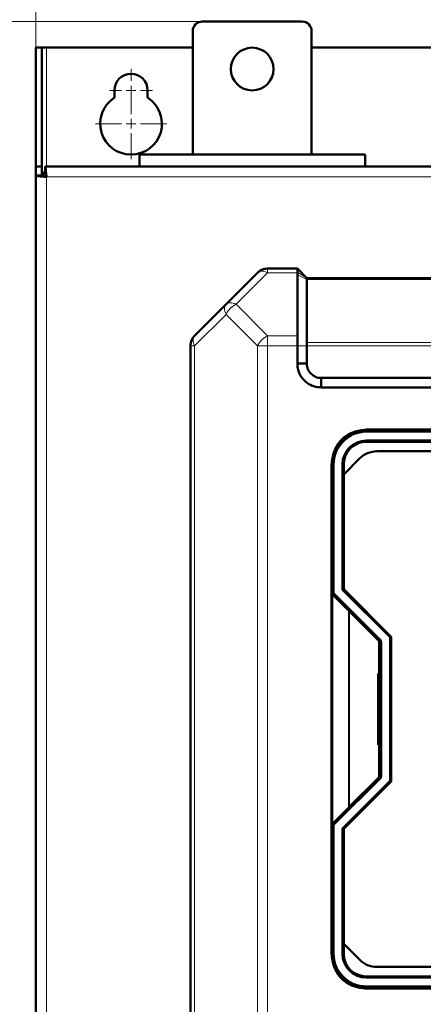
# Model space of a CAD drawing. Header units: millimetres. Extents: x 0 to 420, y 0 to 297.
# Tile 5 of 12: x 48 to 82, y 150 to 233. Entities that reach past the tile are written whole.
import ezdxf

# ---------------------------------------------------------------- set-up
doc = ezdxf.new("R2010")
doc.units = ezdxf.units.MM
doc.styles.add('SLDTEXTSTYLE0', font='TXT', dxfattribs={"width": 0.7, "bigfont": 'bigfont'})
doc.styles.add('SLDTEXTSTYLE1', font='TXT', dxfattribs={"width": 0.7})
doc.dimstyles.new('SLDDIMSTYLE0', dxfattribs={"dimtxt": 5, "dimasz": 5, "dimexe": 0, "dimexo": 0.0625, "dimgap": 1.25, "dimtad": 2, "dimdec": 1, "dimlfac": 2.5, "dimrnd": 1e-09, "dimzin": 12, "dimdsep": 46, "dimtxsty": 'SLDTEXTSTYLE1', "dimsah": 1, "dimcen": 0.09, "dimadec": 0, "dimazin": 3, "dimtfac": 1, "dimtdec": 3, "dimtofl": 0, "dimtmove": 0, "dimatfit": 3, "dimfxl": 1, "dimfrac": 2, "dimtolj": 1, "dimtzin": 12, "dimarcsym": 0})

# ---------------------------------------------------------------- blocks, each defined once
blk = doc.blocks.new('_D')
at = {"color": 7, "linetype": 'Continuous', "lineweight": 0}
for p, q in [((48.909, 220.962), (48.909, 244.152)), ((136.909, 220.962), (136.909, 244.152)), ((48.909, 243.152), (136.909, 243.152))]:
    blk.add_line(p, q, dxfattribs=at)
at = {"color": 7, "linetype": 'Continuous', "lineweight": 18}
for points in [[(48.909, 243.152), (53.909, 242.383), (53.909, 243.921)], [(136.909, 243.152), (131.909, 243.921), (131.909, 242.383)]]:
    blk.add_solid(points, dxfattribs=at)
at = {"color": 7, "linetype": 'Continuous', "lineweight": 18, "insert": (90.954, 249.597), "char_height": 5, "attachment_point": 1, "style": 'SLDTEXTSTYLE0'}
blk.add_mtext('Ш', dxfattribs=at)
blk = doc.blocks.new('_D_1')
at = {"color": 7, "linetype": 'Continuous', "lineweight": 0}
for p, q in [((62.899, 233.152), (37.909, 233.152)), ((38.909, 233.152), (38.909, 84.952)), ((62.899, 84.952), (37.909, 84.952))]:
    blk.add_line(p, q, dxfattribs=at)
at = {"color": 7, "linetype": 'Continuous', "lineweight": 18}
for points in [[(38.909, 233.152), (38.139, 228.152), (39.678, 228.152)], [(38.909, 84.952), (39.678, 89.952), (38.139, 89.952)]]:
    blk.add_solid(points, dxfattribs=at)
at = {"color": 7, "linetype": 'Continuous', "lineweight": 18, "insert": (32.463, 157.451), "char_height": 5, "attachment_point": 1, "rotation": 90, "style": 'SLDTEXTSTYLE0'}
blk.add_mtext('В', dxfattribs=at)
blk = doc.blocks.new('SW_CENTERMARKSYMBOL_0')
at = {"color": 0, "linetype": 'Continuous', "lineweight": 18}
for p, q in [((0, 0.8), (0, 1.8)), ((-0.8, 0), (-1.8, 0)), ((0, 0), (-0.4, 0)), ((0, 0), (0, 0.4)), ((0, 0), (0, -0.4)), ((0, 0), (0.4, 0)), ((0.8, 0), (1.8, 0)), ((0, -0.8), (0, -1.8))]:
    blk.add_line(p, q, dxfattribs=at)
blk = doc.blocks.new('SW_CENTERMARKSYMBOL_1')
at = {"color": 0, "linetype": 'Continuous', "lineweight": 18}
for p, q in [((0, 0.8), (0, 3)), ((-0.8, 0), (-3, 0)), ((0, 0), (-0.4, 0)), ((0, 0), (0, 0.4)), ((0, 0), (0, -0.4)), ((0, 0), (0.4, 0)), ((0.8, 0), (3, 0)), ((0, -0.8), (0, -3))]:
    blk.add_line(p, q, dxfattribs=at)

msp = doc.modelspace()

# ---------------------------------------------------------------- linework, layer by layer
at = {"color": 7, "linetype": 'Continuous', "lineweight": 50}
for p, q in [((71.309, 233.152), (62.909, 233.152)), ((62.109, 232.352), (62.109, 221.952)), ((72.109, 221.952), (72.109, 232.352)), ((48.909, 230.952), (49.389, 230.952)), ((48.909, 220.952), (48.909, 230.952)), ((49.389, 230.952), (49.389, 220.952)), ((49.389, 230.952), (49.789, 230.952)), ((49.789, 230.952), (62.109, 230.952)), ((72.109, 230.952), (87.909, 230.952)), ((55.509, 226.743), (55.509, 227.352)), ((58.309, 227.352), (58.309, 226.743)), ((76.609, 221.952), (57.609, 221.952)), ((57.609, 221.952), (57.609, 220.952)), ((76.609, 220.952), (76.609, 221.952)), ((48.909, 220.189), (48.909, 220.952)), ((49.389, 220.952), (48.909, 220.952)), ((49.389, 220.189), (49.389, 220.952)), ((136.146, 220.952), (49.671, 220.952)), ((49.671, 220.472), (49.671, 220.952)), ((48.909, 220.189), (48.909, 97.715)), ((48.909, 220.189), (49.389, 220.189)), ((70.909, 212.352), (68.406, 212.352)), ((71.709, 211.552), (70.909, 212.352)), ((67.557, 212), (64.909, 209.352)), ((70.908, 212), (70.909, 212.058)), ((70.908, 212), (70.909, 211.827)), ((70.91, 206.703), (70.909, 211.827)), ((71.708, 206.138), (71.709, 211.435)), ((114.109, 211.552), (71.709, 211.552)), ((64.909, 209.352), (62.26, 206.703)), ((61.909, 205.855), (61.909, 123.849)), ((70.909, 204.352), (70.909, 205.855)), ((71.709, 204.352), (71.709, 205.855)), ((70.909, 204.352), (71.709, 204.352)), ((72.909, 202.352), (72.909, 203.152)), ((112.909, 203.152), (72.909, 203.152)), ((112.909, 202.352), (72.909, 202.352)), ((76.709, 198.752), (109.109, 198.752)), ((109.109, 198.672), (76.709, 198.672)), ((81.309, 198.672), (81.309, 198.752)), ((76.709, 197.872), (109.109, 197.872)), ((109.109, 197.772), (76.709, 197.772)), ((77.586, 196.972), (108.232, 196.972)), ((73.829, 184.952), (73.829, 195.872)), ((73.909, 195.872), (73.909, 185.026)), ((74.709, 185.316), (74.709, 195.872)), ((74.809, 195.023), (76.171, 196.386)), ((74.809, 195.872), (74.809, 195.023)), ((74.809, 195.023), (74.809, 185.358)), ((73.829, 192.872), (73.909, 192.872)), ((73.829, 192.272), (73.909, 192.272)), ((73.829, 190.272), (73.909, 190.272)), ((73.909, 189.672), (73.829, 189.672)), ((73.829, 165.592), (73.829, 184.952)), ((73.829, 184.952), (75.208, 183.572)), ((73.938, 184.956), (77.879, 181.014)), ((78.709, 181.316), (74.709, 185.316)), ((74.809, 185.358), (78.809, 181.358)), ((77.729, 181.052), (75.305, 183.476)), ((77.829, 178.272), (77.829, 180.952)), ((77.909, 180.944), (77.909, 169.6)), ((78.709, 169.227), (78.709, 181.316)), ((78.809, 181.358), (78.809, 169.186)), ((77.709, 172.272), (77.709, 178.272)), ((77.709, 178.272), (77.909, 178.272)), ((77.829, 178.872), (77.909, 178.872)), ((77.909, 172.272), (77.709, 172.272)), ((77.829, 169.592), (77.829, 172.272)), ((77.909, 171.672), (77.829, 171.672)), ((77.879, 169.529), (73.938, 165.588)), ((74.709, 165.227), (78.709, 169.227)), ((78.809, 169.186), (74.809, 165.186)), ((75.305, 167.068), (77.729, 169.492)), ((75.208, 166.972), (73.829, 165.592)), ((73.829, 154.672), (73.829, 165.592)), ((73.909, 165.517), (73.909, 154.672)), ((74.709, 154.672), (74.709, 165.227)), ((74.809, 165.186), (74.809, 155.52)), ((73.93, 160.872), (73.829, 160.71)), ((73.829, 160.872), (73.909, 160.872)), ((73.829, 160.272), (73.909, 160.272)), ((73.829, 158.272), (73.909, 158.272)), ((73.909, 157.672), (73.829, 157.672)), ((74.809, 155.52), (74.809, 154.672)), ((74.809, 155.52), (76.171, 154.158)), ((77.586, 153.572), (108.232, 153.572)), ((76.709, 152.772), (109.109, 152.772)), ((109.109, 152.672), (76.709, 152.672)), ((76.709, 151.872), (109.109, 151.872)), ((109.109, 151.792), (76.709, 151.792)), ((81.309, 151.792), (81.309, 151.872))]:
    msp.add_line(p, q, dxfattribs=at)
at = {"color": 9, "linetype": 'Continuous', "lineweight": 18}
for p, q in [((49.789, 220.952), (49.789, 230.952)), ((49.789, 220.072), (49.789, 97.832)), ((136.029, 220.072), (49.789, 220.072)), ((68.406, 212.352), (68.406, 212)), ((68.406, 212), (65.757, 209.352)), ((70.908, 212), (68.406, 212)), ((71.709, 211.552), (70.909, 212.058)), ((71.709, 211.435), (70.909, 211.827)), ((114.109, 211.435), (71.709, 211.435)), ((65.757, 209.352), (68.406, 206.703)), ((64.909, 208.503), (62.26, 205.855)), ((67.557, 205.855), (64.909, 208.503)), ((70.91, 206.703), (68.406, 206.703)), ((68.406, 206.703), (68.406, 205.855)), ((62.26, 205.855), (61.909, 205.855)), ((62.26, 205.855), (62.26, 123.849)), ((67.557, 205.855), (67.557, 123.849)), ((68.406, 205.855), (68.406, 123.849)), ((70.909, 205.855), (68.406, 205.855)), ((71.709, 205.855), (70.909, 205.855)), ((71.708, 206.138), (114.109, 206.138)), ((114.109, 205.855), (71.709, 205.855)), ((76.709, 198.852), (109.109, 198.852)), ((76.709, 198.852), (76.709, 198.752)), ((76.709, 198.572), (76.709, 198.672)), ((109.109, 198.572), (76.709, 198.572)), ((73.729, 154.672), (73.729, 195.872)), ((73.729, 195.872), (73.829, 195.872)), ((74.009, 195.872), (73.909, 195.872)), ((74.009, 195.872), (74.009, 185.026)), ((73.909, 185.026), (74.009, 185.026)), ((74.009, 185.026), (73.938, 184.956)), ((74.009, 185.026), (77.95, 181.085)), ((75.208, 183.572), (75.208, 166.972)), ((75.305, 183.476), (75.305, 167.068)), ((77.729, 181.052), (77.729, 178.272)), ((77.95, 181.085), (77.879, 181.014)), ((78.009, 180.944), (77.909, 180.944)), ((78.009, 180.944), (78.009, 169.6)), ((77.729, 172.272), (77.729, 169.492)), ((77.95, 169.459), (74.009, 165.517)), ((77.95, 169.459), (77.879, 169.529)), ((78.009, 169.6), (77.909, 169.6)), ((74.009, 165.517), (73.909, 165.517)), ((73.938, 165.588), (74.009, 165.517)), ((74.009, 165.517), (74.009, 154.672)), ((73.829, 154.672), (73.729, 154.672)), ((73.894, 154.652), (73.959, 153.952)), ((74.009, 154.672), (73.909, 154.672)), ((76.709, 151.972), (109.109, 151.972)), ((76.709, 151.972), (76.709, 151.872)), ((76.709, 151.692), (76.709, 151.792)), ((109.109, 151.692), (76.709, 151.692))]:
    msp.add_line(p, q, dxfattribs=at)
at = {"color": 7, "linetype": 'Continuous', "lineweight": 50}
msp.add_circle((67.109, 229.152), 1.8, dxfattribs=at)
for centre, radius, start, end in [((62.909, 232.352), 0.8, 90, 180), ((71.309, 232.352), 0.8, 0, 90), ((56.909, 227.352), 1.4, 0, 180), ((56.909, 224.552), 2.6, 122.57897, 57.42103), ((50.389, 220.072), 0.88, 144.58256, 176.29475), ((76.709, 195.872), 2.88, 90, 180), ((76.709, 195.872), 2.8, 90, 180), ((76.709, 195.872), 2, 90, 180), ((76.709, 195.872), 1.9, 90, 180), ((77.586, 194.972), 2, 90, 135), ((74.009, 185.026), 0.1, 180, 225), ((77.809, 180.944), 0.1, 0, 45), ((77.809, 169.6), 0.1, 315, 0), ((74.009, 165.517), 0.1, 135, 180), ((76.709, 154.672), 2.88, 180, 270), ((76.709, 154.672), 2.8, 180, 270), ((76.709, 154.672), 2, 180, 270), ((76.709, 154.672), 1.9, 180, 270), ((77.586, 155.572), 2, 225, 270)]:
    msp.add_arc(centre, radius, start, end, dxfattribs=at)
at = {"color": 9, "linetype": 'Continuous', "lineweight": 18}
msp.add_arc((66.66, 207.6), 1.971, 117.27378, 152.72622, dxfattribs=at)
at = {"color": 7, "linetype": 'Continuous', "lineweight": 50}
for points in [[(49.671, 220.952), (49.681, 220.939), (49.701, 220.912), (49.73, 220.709), (49.759, 220.418), (49.779, 220.187), (49.789, 220.072)], [(49.789, 220.072), (49.779, 220.124), (49.759, 220.229), (49.73, 220.361), (49.701, 220.454), (49.681, 220.466), (49.671, 220.472)], [(49.789, 220.072), (49.673, 220.082), (49.443, 220.101), (49.152, 220.13), (48.948, 220.16), (48.922, 220.179), (48.909, 220.189)], [(49.389, 220.189), (49.395, 220.179), (49.407, 220.16), (49.499, 220.13), (49.631, 220.101), (49.736, 220.082), (49.789, 220.072)], [(67.557, 212), (67.616, 212.053), (67.733, 212.158), (67.944, 212.267), (68.17, 212.339), (68.327, 212.347), (68.406, 212.352)], [(70.909, 212.058), (70.909, 212.142), (70.909, 212.311), (70.909, 212.338), (70.909, 212.352)], [(71.709, 211.552), (71.709, 211.55), (71.709, 211.547), (71.709, 211.523), (71.709, 211.487), (71.709, 211.452), (71.709, 211.435)], [(61.909, 205.855), (61.913, 205.933), (61.922, 206.091), (61.994, 206.317), (62.103, 206.527), (62.208, 206.645), (62.26, 206.703)], [(71.708, 206.138), (71.708, 206.118), (71.709, 206.079), (71.709, 206.009), (71.709, 205.933), (71.709, 205.881), (71.709, 205.855)]]:
    msp.add_open_spline(points, degree=3, dxfattribs=at)
at = {"color": 9, "linetype": 'Continuous', "lineweight": 18}
for points in [[(68.406, 212), (68.32, 212.038), (68.149, 212.112), (67.911, 212.142), (67.702, 212.112), (67.605, 212.038), (67.557, 212)], [(64.909, 208.503), (64.871, 208.589), (64.797, 208.76), (64.767, 208.998), (64.797, 209.207), (64.871, 209.303), (64.909, 209.352)], [(64.909, 209.352), (64.957, 209.389), (65.054, 209.463), (65.262, 209.493), (65.5, 209.463), (65.672, 209.389), (65.757, 209.352)], [(62.26, 206.703), (62.223, 206.655), (62.149, 206.558), (62.119, 206.35), (62.149, 206.111), (62.223, 205.94), (62.26, 205.855)], [(67.557, 205.855), (67.605, 205.94), (67.702, 206.111), (67.911, 206.35), (68.149, 206.558), (68.32, 206.655), (68.406, 206.703)], [(68.406, 205.855), (68.327, 205.855), (68.17, 205.855), (67.944, 205.855), (67.733, 205.855), (67.616, 205.855), (67.557, 205.855)], [(77.95, 181.085), (77.967, 181.064), (78, 181.023), (78.006, 180.97), (78.009, 180.944)], [(78.009, 169.6), (78.006, 169.574), (78, 169.521), (77.967, 169.479), (77.95, 169.459)]]:
    msp.add_open_spline(points, degree=3, dxfattribs=at)
at = {"color": 7, "linetype": 'Continuous', "lineweight": 50}
for points, knots in [([(70.909, 205.855), (70.909, 205.967), (70.909, 206.11), (70.909, 206.254), (70.909, 206.296), (70.909, 206.454), (70.909, 206.581), (70.91, 206.703)], [0, 0, 0, 0, 0.357033, 0.455704, 0.484948, 0.500793, 1, 1, 1, 1]), ([(72.909, 202.352), (72.701, 202.368), (72.291, 202.401), (71.722, 202.708), (71.249, 203.177), (70.947, 203.76), (70.92, 204.175), (70.909, 204.352)], [0, 0, 0, 0, 0.197417, 0.390669, 0.604477, 0.83082, 1, 1, 1, 1]), ([(72.909, 203.152), (72.83, 203.155), (72.673, 203.161), (72.372, 203.259), (72.041, 203.484), (71.816, 203.815), (71.718, 204.116), (71.712, 204.274), (71.709, 204.352)], [0, 0, 0, 0, 0.124349, 0.251215, 0.500001, 0.748788, 0.875704, 1, 1, 1, 1]), ([(75.305, 183.476), (75.292, 183.488), (75.271, 183.509), (75.243, 183.538), (75.221, 183.56), (75.212, 183.568), (75.208, 183.572)], [0, 0, 0, 0, 0.321965, 0.543846, 0.792855, 1, 1, 1, 1]), ([(77.829, 180.952), (77.828, 180.952), (77.828, 180.953), (77.822, 180.959), (77.812, 180.968), (77.796, 180.984), (77.769, 181.012), (77.744, 181.037), (77.729, 181.052)], [0, 0, 0, 0, 0.099244, 0.204857, 0.319813, 0.446427, 0.670264, 1, 1, 1, 1]), ([(77.729, 169.492), (77.744, 169.507), (77.769, 169.531), (77.796, 169.56), (77.812, 169.575), (77.822, 169.585), (77.828, 169.591), (77.828, 169.591), (77.829, 169.592)], [0, 0, 0, 0, 0.329696, 0.553572, 0.680174, 0.795125, 0.900743, 1, 1, 1, 1]), ([(75.208, 166.972), (75.212, 166.975), (75.221, 166.984), (75.243, 167.006), (75.271, 167.035), (75.292, 167.056), (75.305, 167.068)], [0, 0, 0, 0, 0.2071616, 0.4561543, 0.678073, 1, 1, 1, 1])]:
    msp.add_open_spline(points, degree=3, knots=knots, dxfattribs=at)
at = {"color": 9, "linetype": 'Continuous', "lineweight": 18}
for points in [[(73.729, 195.872), (73.768, 196.247), (73.83, 196.823), (74.201, 197.517), (74.586, 197.995), (75.063, 198.379), (75.757, 198.751), (76.334, 198.812), (76.709, 198.852)], [(76.709, 198.572), (76.369, 198.536), (75.846, 198.48), (75.218, 198.144), (74.785, 197.795), (74.437, 197.363), (74.1, 196.734), (74.045, 196.211), (74.009, 195.872)], [(76.709, 151.692), (76.334, 151.732), (75.757, 151.793), (75.063, 152.164), (74.586, 152.549), (74.201, 153.027), (73.83, 153.72), (73.768, 154.297), (73.729, 154.672)], [(74.009, 154.672), (74.045, 154.332), (74.1, 153.81), (74.437, 153.181), (74.785, 152.749), (75.218, 152.4), (75.846, 152.063), (76.369, 152.008), (76.709, 151.972)]]:
    msp.add_open_spline(points, degree=3, knots=[0, 0, 0, 0, 0.239457, 0.368361, 0.5, 0.631639, 0.760543, 1, 1, 1, 1], dxfattribs=at)

# ---------------------------------------------------------------- block references
at = {"color": 7, "linetype": 'Continuous', "lineweight": 0}
for name, p in [('SW_CENTERMARKSYMBOL_0', (56.909, 227.352)), ('SW_CENTERMARKSYMBOL_1', (56.909, 224.552))]:
    msp.add_blockref(name, p, dxfattribs=at)

# ---------------------------------------------------------------- dimensions: what is measured, and where the dimension line sits
at = {"color": 7, "linetype": 'Continuous', "lineweight": 18}
dim = msp.add_linear_dim(base=(136.909, 243.152), p1=(48.909, 220.952), p2=(136.909, 220.952), text='Ш', dimstyle='SLDDIMSTYLE0', dxfattribs=at)
dim.commit()
dim.dimension.update_dxf_attribs({"geometry": '_D', "text_midpoint": (92.909, 243.152), "dimtype": 160})
dim = msp.add_linear_dim(base=(38.909, 84.952), p1=(62.909, 233.152), p2=(62.909, 84.952), angle=90, text='В', dimstyle='SLDDIMSTYLE0', dxfattribs=at)
dim.commit()
dim.dimension.update_dxf_attribs({"geometry": '_D_1', "text_midpoint": (38.909, 159.052), "dimtype": 160})

doc.saveas('drawing.dxf')
